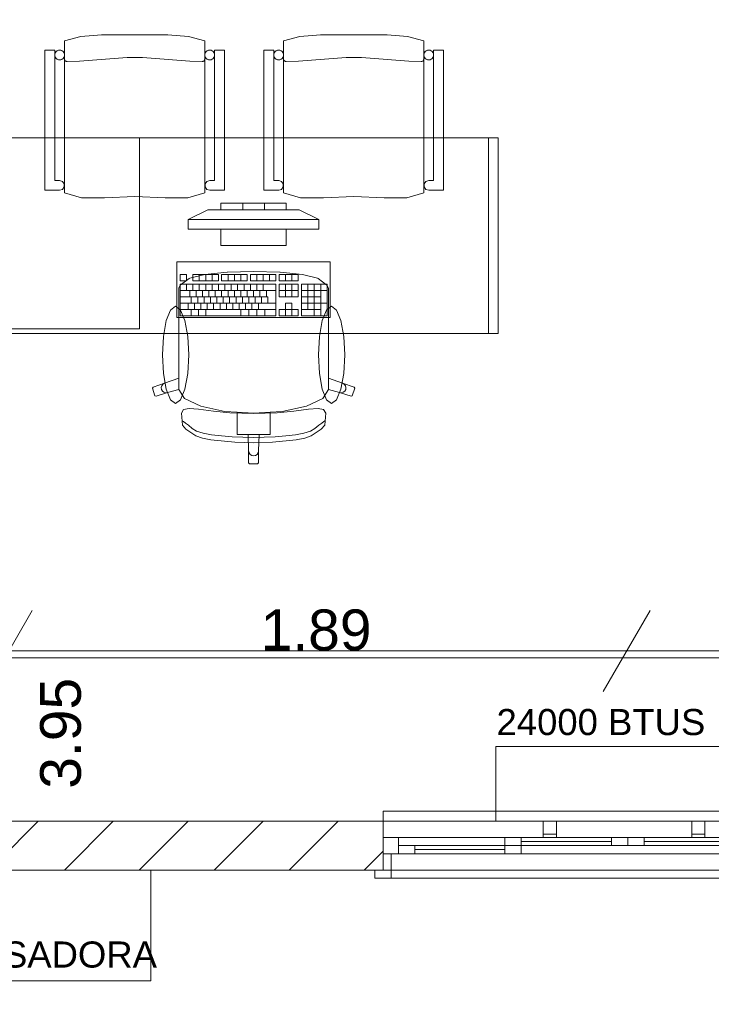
# Model space of a CAD drawing. Header units: millimetres. Extents: x 2826 to 3034, y 1533 to 1590.
# Tile 133 of 248: x 2989.84 to 2991.96, y 1548.1 to 1551.12. Entities that reach past the tile are written whole.
import ezdxf
from ezdxf.enums import TextEntityAlignment as Align

# ---------------------------------------------------------------- set-up
doc = ezdxf.new("R2010")
doc.units = ezdxf.units.MM
doc.layers.add('_Caneta_No__220', color=7, linetype='Continuous', lineweight=15, true_color=0x8a8a8a)
doc.styles.add('ESTILO_GERADO_2', font='arial.ttf')

# ---------------------------------------------------------------- blocks, each defined once
blk = doc.blocks.new('ARROWHEAD_2')
at = {"color": 0, "linetype": 'Continuous', "lineweight": 0}
for p, q in [((-0.378, -0.655), (0.378, 0.655)), ((0, 0), (-1, 0))]:
    blk.add_line(p, q, dxfattribs=at)
blk = doc.blocks.new('A$Cdd268059')
at = {"layer": '_Caneta_No__220'}
h = blk.add_hatch(dxfattribs=at)
h.set_pattern_fill('TIJOLO_COMUM_0005', color=256, style=0, pattern_type=2)
h.set_pattern_definition([(45, (0.02328, 0.61931), (-0.114905, 0.114905), [])])
h.paths.add_polyline_path([(2.8938, 1.8193), (4.5979, 1.8193), (4.5979, 1.9693), (2.8938, 1.9693)])
for p, q in [((3.672, 4.3739), (3.7347, 4.3789)), ((3.7347, 4.3789), (3.8367, 4.3789)), ((3.8367, 4.3789), (3.9387, 4.3789)), ((3.9387, 4.3789), (4.0014, 4.3739)), ((4.3433, 4.3739), (4.406, 4.3789)), ((4.406, 4.3789), (4.508, 4.3789)), ((4.508, 4.3789), (4.6101, 4.3789)), ((4.6101, 4.3789), (4.6727, 4.3739)), ((3.6217, 4.3613), (3.672, 4.3739)), ((3.6217, 3.8955), (3.6217, 4.3613)), ((4.0014, 4.3739), (4.0517, 4.3613)), ((4.0517, 4.3613), (4.0517, 3.8955)), ((4.293, 4.3613), (4.3433, 4.3739)), ((4.293, 3.8955), (4.293, 4.3613)), ((4.6727, 4.3739), (4.723, 4.3613)), ((4.723, 4.3613), (4.723, 3.8955)), ((3.5617, 3.9034), (3.5617, 4.3327)), ((3.5617, 4.3327), (3.5917, 4.3327)), ((3.5917, 4.3327), (3.5917, 3.9328)), ((4.0817, 3.9328), (4.0817, 4.3327)), ((4.0817, 4.3327), (4.1117, 4.3327)), ((4.1117, 4.3327), (4.1117, 3.9034)), ((4.233, 3.9034), (4.233, 4.3327)), ((4.233, 4.3327), (4.263, 4.3327)), ((4.263, 4.3327), (4.263, 3.9328)), ((4.753, 3.9328), (4.753, 4.3327)), ((4.753, 4.3327), (4.783, 4.3327)), ((4.783, 4.3327), (4.783, 3.9034)), ((3.6224, 4.3023), (3.6231, 4.3011)), ((3.6231, 4.3011), (3.624, 4.3)), ((3.624, 4.3), (3.6251, 4.2991)), ((3.6251, 4.2991), (3.6263, 4.2984)), ((3.6263, 4.2984), (3.6276, 4.2979)), ((3.6276, 4.2979), (3.629, 4.2977)), ((3.629, 4.2977), (3.6297, 4.2977)), ((3.6297, 4.2977), (3.6677, 4.2987)), ((3.6677, 4.2987), (3.8132, 4.3097)), ((3.8132, 4.3097), (3.8602, 4.3097)), ((3.8602, 4.3097), (4.0057, 4.2987)), ((4.0057, 4.2987), (4.0437, 4.2977)), ((4.0437, 4.2977), (4.0444, 4.2977)), ((4.0444, 4.2977), (4.0458, 4.2979)), ((4.0458, 4.2979), (4.0471, 4.2984)), ((4.0471, 4.2984), (4.0483, 4.2991)), ((4.0483, 4.2991), (4.0494, 4.3)), ((4.0494, 4.3), (4.0503, 4.3011)), ((4.0503, 4.3011), (4.051, 4.3023)), ((4.051, 4.3023), (4.0515, 4.3036)), ((4.0515, 4.3036), (4.0517, 4.305)), ((4.2938, 4.3023), (4.2945, 4.3011)), ((4.2945, 4.3011), (4.2954, 4.3)), ((4.2954, 4.3), (4.2964, 4.2991)), ((4.2964, 4.2991), (4.2976, 4.2984)), ((4.2976, 4.2984), (4.299, 4.2979)), ((4.299, 4.2979), (4.3003, 4.2977)), ((4.3003, 4.2977), (4.301, 4.2977)), ((4.301, 4.2977), (4.339, 4.2987)), ((4.339, 4.2987), (4.4845, 4.3097)), ((4.4845, 4.3097), (4.5315, 4.3097)), ((4.5315, 4.3097), (4.677, 4.2987)), ((4.677, 4.2987), (4.715, 4.2977)), ((4.715, 4.2977), (4.7157, 4.2977)), ((4.7157, 4.2977), (4.7171, 4.2979)), ((4.7171, 4.2979), (4.7184, 4.2984)), ((4.7184, 4.2984), (4.7196, 4.2991)), ((4.7196, 4.2991), (4.7207, 4.3)), ((4.7207, 4.3), (4.7216, 4.3011)), ((4.7216, 4.3011), (4.7223, 4.3023)), ((4.7223, 4.3023), (4.7228, 4.3036)), ((4.7228, 4.3036), (4.723, 4.305)), ((3.8511, 3.4784), (3.8511, 4.0634)), ((3.5917, 3.9328), (3.6067, 3.9328)), ((3.6067, 3.9328), (3.6155, 3.93)), ((3.6155, 3.93), (3.621, 3.9225)), ((4.0524, 3.9225), (4.0579, 3.93)), ((4.0579, 3.93), (4.0667, 3.9328)), ((4.0667, 3.9328), (4.0817, 3.9328)), ((4.263, 3.9328), (4.278, 3.9328)), ((4.278, 3.9328), (4.2869, 3.93)), ((4.2869, 3.93), (4.2923, 3.9225)), ((4.7238, 3.9225), (4.7292, 3.93)), ((4.7292, 3.93), (4.738, 3.9328)), ((4.738, 3.9328), (4.753, 3.9328)), ((3.6067, 3.9034), (3.5617, 3.9034)), ((3.6155, 3.9057), (3.6067, 3.9034)), ((3.621, 3.9132), (3.6155, 3.9057)), ((3.621, 3.9225), (3.621, 3.9132)), ((3.6736, 3.8802), (3.6217, 3.8955)), ((4.0517, 3.8955), (3.9998, 3.8802)), ((4.0524, 3.9132), (4.0524, 3.9225)), ((4.0579, 3.9057), (4.0524, 3.9132)), ((4.0667, 3.9034), (4.0579, 3.9057)), ((4.1117, 3.9034), (4.0667, 3.9034)), ((4.278, 3.9034), (4.233, 3.9034)), ((4.2869, 3.9057), (4.278, 3.9034)), ((4.2923, 3.9132), (4.2869, 3.9057)), ((4.2923, 3.9225), (4.2923, 3.9132)), ((4.345, 3.8802), (4.293, 3.8955)), ((4.723, 3.8955), (4.6711, 3.8802)), ((4.7238, 3.9132), (4.7238, 3.9225)), ((4.7292, 3.9057), (4.7238, 3.9132)), ((4.738, 3.9034), (4.7292, 3.9057)), ((4.783, 3.9034), (4.738, 3.9034)), ((3.7437, 3.8799), (3.6736, 3.8802)), ((3.8367, 3.8841), (3.7437, 3.8799)), ((3.9297, 3.8799), (3.8367, 3.8841)), ((3.9998, 3.8802), (3.9297, 3.8799)), ((4.3011, 3.8634), (4.1011, 3.8634)), ((4.1011, 3.8634), (4.1011, 3.8434)), ((4.1678, 3.8434), (4.1678, 3.8634)), ((4.2345, 3.8434), (4.2345, 3.8634)), ((4.3011, 3.8434), (4.3011, 3.8634)), ((4.4151, 3.8799), (4.345, 3.8802)), ((4.508, 3.8841), (4.4151, 3.8799)), ((4.601, 3.8799), (4.508, 3.8841)), ((4.6711, 3.8802), (4.601, 3.8799)), ((4.0011, 3.8134), (4.0611, 3.8434)), ((4.0611, 3.8434), (4.3411, 3.8434)), ((4.1011, 3.8434), (4.3011, 3.8434)), ((4.4011, 3.8134), (4.3411, 3.8434)), ((4.4011, 3.8134), (4.0011, 3.8134)), ((4.0011, 3.8134), (4.0011, 3.7834)), ((4.4011, 3.7834), (4.4011, 3.8134)), ((4.0011, 3.7834), (4.4011, 3.7834)), ((4.3011, 3.7834), (4.1011, 3.7834)), ((4.1011, 3.7834), (4.1011, 3.7334)), ((4.3011, 3.7334), (4.3011, 3.7834)), ((4.1011, 3.7334), (4.3011, 3.7334)), ((4.2011, 3.6542), (4.1211, 3.6517)), ((4.2011, 3.6542), (4.2812, 3.6517)), ((3.9955, 3.6443), (3.9759, 3.6443)), ((3.9759, 3.6443), (3.9759, 3.6249)), ((3.9759, 3.6249), (3.9955, 3.6249)), ((4.0032, 3.6329), (3.9764, 3.6117)), ((3.9955, 3.6249), (3.9955, 3.6443)), ((4.0053, 3.6338), (4.0032, 3.6329)), ((4.0513, 3.6444), (4.0053, 3.6338)), ((4.0934, 3.6443), (4.0151, 3.6443)), ((4.0151, 3.6443), (4.0151, 3.6249)), ((4.0151, 3.6249), (4.0934, 3.6249)), ((4.0347, 3.6249), (4.0347, 3.6443)), ((4.12, 3.6516), (4.0513, 3.6444)), ((4.0543, 3.6249), (4.0543, 3.6443)), ((4.0738, 3.6249), (4.0738, 3.6443)), ((4.0934, 3.6249), (4.0934, 3.6443)), ((4.1816, 3.6443), (4.1032, 3.6443)), ((4.1032, 3.6443), (4.1032, 3.6249)), ((4.1032, 3.6249), (4.1816, 3.6249)), ((4.1211, 3.6517), (4.12, 3.6516)), ((4.1228, 3.6249), (4.1228, 3.6443)), ((4.1424, 3.6249), (4.1424, 3.6443)), ((4.162, 3.6249), (4.162, 3.6443)), ((4.1816, 3.6249), (4.1816, 3.6443)), ((4.2697, 3.6443), (4.1913, 3.6443)), ((4.1913, 3.6443), (4.1913, 3.6249)), ((4.1913, 3.6249), (4.2697, 3.6249)), ((4.2109, 3.6249), (4.2109, 3.6443)), ((4.2305, 3.6249), (4.2305, 3.6443)), ((4.2501, 3.6249), (4.2501, 3.6443)), ((4.2697, 3.6249), (4.2697, 3.6443)), ((4.3382, 3.6443), (4.2795, 3.6443)), ((4.2795, 3.6443), (4.2795, 3.6249)), ((4.2795, 3.6249), (4.3382, 3.6249)), ((4.2812, 3.6517), (4.2822, 3.6516)), ((4.2822, 3.6516), (4.351, 3.6444)), ((4.2991, 3.6249), (4.2991, 3.6443)), ((4.3186, 3.6249), (4.3186, 3.6443)), ((4.3382, 3.6249), (4.3382, 3.6443)), ((4.351, 3.6444), (4.3969, 3.6338)), ((4.3969, 3.6338), (4.3991, 3.6329)), ((4.3991, 3.6329), (4.4259, 3.6117)), ((3.9764, 3.6117), (3.9719, 3.6031)), ((3.9719, 3.6031), (3.9719, 3.5721)), ((4.2697, 3.6152), (3.9759, 3.6152)), ((3.9759, 3.6152), (3.9759, 3.5182)), ((3.9759, 3.5958), (4.2697, 3.5958)), ((3.9955, 3.5958), (3.9955, 3.6152)), ((4.0053, 3.5764), (4.0053, 3.5958)), ((4.0151, 3.5958), (4.0151, 3.6152)), ((4.0249, 3.5764), (4.0249, 3.5958)), ((4.0347, 3.5958), (4.0347, 3.6152)), ((4.0445, 3.5764), (4.0445, 3.5958)), ((4.0543, 3.5958), (4.0543, 3.6152)), ((4.0641, 3.5764), (4.0641, 3.5958)), ((4.0738, 3.5958), (4.0738, 3.6152)), ((4.0836, 3.5764), (4.0836, 3.5958)), ((4.0934, 3.5958), (4.0934, 3.6152)), ((4.1032, 3.5764), (4.1032, 3.5958)), ((4.113, 3.5958), (4.113, 3.6152)), ((4.1228, 3.5764), (4.1228, 3.5958)), ((4.1326, 3.5958), (4.1326, 3.6152)), ((4.1424, 3.5764), (4.1424, 3.5958)), ((4.1522, 3.5958), (4.1522, 3.6152)), ((4.162, 3.5764), (4.162, 3.5958)), ((4.1718, 3.5958), (4.1718, 3.6152)), ((4.1816, 3.5764), (4.1816, 3.5958)), ((4.1913, 3.5958), (4.1913, 3.6152)), ((4.2011, 3.5764), (4.2011, 3.5958)), ((4.2109, 3.5958), (4.2109, 3.6152)), ((4.2207, 3.5764), (4.2207, 3.5958)), ((4.2305, 3.5958), (4.2305, 3.6152)), ((4.2403, 3.5764), (4.2403, 3.5958)), ((4.2697, 3.5182), (4.2697, 3.6152)), ((4.3382, 3.6152), (4.2795, 3.6152)), ((4.2795, 3.6152), (4.2795, 3.5764)), ((4.2795, 3.5958), (4.3382, 3.5958)), ((4.2991, 3.5764), (4.2991, 3.6152)), ((4.3186, 3.5764), (4.3186, 3.6152)), ((4.3382, 3.5764), (4.3382, 3.6152)), ((4.4263, 3.6152), (4.348, 3.6152)), ((4.348, 3.6152), (4.348, 3.5182)), ((4.348, 3.5958), (4.4263, 3.5958)), ((4.3676, 3.5376), (4.3676, 3.6152)), ((4.3872, 3.5182), (4.3872, 3.6152)), ((4.4068, 3.5182), (4.4068, 3.6152)), ((4.4259, 3.6117), (4.4304, 3.6031)), ((4.4263, 3.5182), (4.4263, 3.6152)), ((4.4304, 3.6031), (4.4304, 3.5721)), ((3.9719, 3.5721), (3.9719, 3.536)), ((3.9759, 3.5764), (4.2452, 3.5764)), ((4.0102, 3.557), (4.0102, 3.5764)), ((4.0298, 3.557), (4.0298, 3.5764)), ((4.0494, 3.557), (4.0494, 3.5764)), ((4.069, 3.557), (4.069, 3.5764)), ((4.0885, 3.557), (4.0885, 3.5764)), ((4.1081, 3.557), (4.1081, 3.5764)), ((4.1277, 3.557), (4.1277, 3.5764)), ((4.1473, 3.557), (4.1473, 3.5764)), ((4.1669, 3.557), (4.1669, 3.5764)), ((4.1865, 3.557), (4.1865, 3.5764)), ((4.206, 3.557), (4.206, 3.5764)), ((4.2256, 3.557), (4.2256, 3.5764)), ((4.2452, 3.557), (4.2452, 3.5764)), ((4.2795, 3.5764), (4.3382, 3.5764)), ((4.348, 3.5764), (4.4068, 3.5764)), ((4.4304, 3.5721), (4.4304, 3.536)), ((3.9719, 3.536), (3.9719, 3.3269)), ((3.9759, 3.557), (4.2697, 3.557)), ((3.9759, 3.5376), (4.2697, 3.5376)), ((4.0004, 3.5376), (4.0004, 3.557)), ((4.0102, 3.5182), (4.0102, 3.5376)), ((4.02, 3.5376), (4.02, 3.557)), ((4.0322, 3.5182), (4.0322, 3.5376)), ((4.0396, 3.5376), (4.0396, 3.557)), ((4.0543, 3.5182), (4.0543, 3.5376)), ((4.0592, 3.5376), (4.0592, 3.557)), ((4.0787, 3.5376), (4.0787, 3.557)), ((4.0983, 3.5376), (4.0983, 3.557)), ((4.1179, 3.5376), (4.1179, 3.557)), ((4.1375, 3.5376), (4.1375, 3.557)), ((4.1571, 3.5376), (4.1571, 3.557)), ((4.162, 3.5182), (4.162, 3.5376)), ((4.1767, 3.5376), (4.1767, 3.557)), ((4.1865, 3.5182), (4.1865, 3.5376)), ((4.1962, 3.5376), (4.1962, 3.557)), ((4.2109, 3.5182), (4.2109, 3.5376)), ((4.2158, 3.5376), (4.2158, 3.557)), ((4.2354, 3.5182), (4.2354, 3.5376)), ((4.2991, 3.5376), (4.2795, 3.5376)), ((4.2795, 3.5376), (4.2795, 3.5182)), ((4.3186, 3.557), (4.2991, 3.557)), ((4.2991, 3.557), (4.2991, 3.5376)), ((4.2991, 3.5182), (4.2991, 3.5376)), ((4.2991, 3.5376), (4.3186, 3.5376)), ((4.3186, 3.5376), (4.3186, 3.557)), ((4.3382, 3.5376), (4.3186, 3.5376)), ((4.3186, 3.5182), (4.3186, 3.5376)), ((4.3382, 3.5182), (4.3382, 3.5376)), ((4.348, 3.557), (4.4263, 3.557)), ((4.348, 3.5376), (4.4068, 3.5376)), ((4.4304, 3.536), (4.4304, 3.3269)), ((3.9759, 3.5182), (4.2697, 3.5182)), ((4.2795, 3.5182), (4.3382, 3.5182)), ((4.348, 3.5182), (4.4263, 3.5182)), ((3.4511, 3.4784), (3.8511, 3.4784)), ((3.9719, 3.3269), (3.9285, 3.3112)), ((3.9719, 3.2926), (3.9719, 3.3269)), ((4.4304, 3.2926), (4.4304, 3.3269)), ((4.4304, 3.3269), (4.4738, 3.3112)), ((3.8931, 3.2998), (3.8911, 3.296)), ((3.8911, 3.296), (3.8986, 3.2733)), ((3.9285, 3.3112), (3.8931, 3.2998)), ((3.9197, 3.3038), (3.9181, 3.2982)), ((3.9181, 3.2982), (3.9188, 3.2924)), ((3.9188, 3.2924), (3.9217, 3.2873)), ((3.9233, 3.3084), (3.9197, 3.3038)), ((3.9285, 3.3112), (3.9233, 3.3084)), ((3.9378, 3.2828), (3.972, 3.2924)), ((3.9719, 3.2926), (3.972, 3.2924)), ((3.972, 3.2924), (3.9893, 3.2646)), ((4.4303, 3.2924), (4.413, 3.2646)), ((4.4304, 3.2926), (4.4303, 3.2924)), ((4.4645, 3.2828), (4.4303, 3.2924)), ((4.4738, 3.3112), (4.4789, 3.3084)), ((4.4738, 3.3112), (4.5092, 3.2998)), ((4.4789, 3.3084), (4.4826, 3.3038)), ((4.4835, 3.2924), (4.4806, 3.2873)), ((4.4826, 3.3038), (4.4842, 3.2982)), ((4.4842, 3.2982), (4.4835, 3.2924)), ((4.5111, 3.296), (4.5037, 3.2733)), ((4.5092, 3.2998), (4.5111, 3.296)), ((3.8986, 3.2733), (3.9024, 3.2714)), ((3.9024, 3.2714), (3.9378, 3.2828)), ((3.9217, 3.2873), (3.9263, 3.2837)), ((3.9263, 3.2837), (3.932, 3.2821)), ((3.932, 3.2821), (3.9378, 3.2828)), ((3.9893, 3.2646), (4.039, 3.2408)), ((4.413, 3.2646), (4.3633, 3.2408)), ((4.4703, 3.2821), (4.4645, 3.2828)), ((4.4999, 3.2714), (4.4645, 3.2828)), ((4.476, 3.2837), (4.4703, 3.2821)), ((4.4806, 3.2873), (4.476, 3.2837)), ((4.5037, 3.2733), (4.4999, 3.2714)), ((3.9865, 3.231), (3.9797, 3.2195)), ((4.0037, 3.2341), (3.9865, 3.231)), ((4.0326, 3.2315), (4.0037, 3.2341)), ((4.0779, 3.2257), (4.0326, 3.2315)), ((4.039, 3.2408), (4.1134, 3.2249)), ((4.3633, 3.2408), (4.2889, 3.2249)), ((4.3244, 3.2257), (4.3697, 3.2315)), ((4.3697, 3.2315), (4.3986, 3.2341)), ((4.3986, 3.2341), (4.4158, 3.231)), ((4.4158, 3.231), (4.4225, 3.2195)), ((3.9797, 3.2195), (3.983, 3.1834)), ((4.1288, 3.221), (4.0779, 3.2257)), ((4.1134, 3.2249), (4.1508, 3.2225)), ((4.2011, 3.2187), (4.1288, 3.221)), ((4.1508, 3.2225), (4.2011, 3.2193)), ((4.1508, 3.2225), (4.1508, 3.1838)), ((4.2515, 3.2225), (4.2011, 3.2193)), ((4.2011, 3.2187), (4.2734, 3.221)), ((4.2889, 3.2249), (4.2515, 3.2225)), ((4.2515, 3.2225), (4.2515, 3.1838)), ((4.2734, 3.221), (4.3244, 3.2257)), ((4.4225, 3.2195), (4.4192, 3.1834)), ((3.9861, 3.194), (3.9824, 3.1966)), ((3.983, 3.1834), (3.9936, 3.1702)), ((3.9924, 3.1888), (3.9861, 3.194)), ((4.0014, 3.1827), (3.9924, 3.1888)), ((3.9936, 3.1702), (4.0246, 3.1501)), ((4.0131, 3.1726), (4.0014, 3.1827)), ((4.0263, 3.1649), (4.0131, 3.1726)), ((4.1508, 3.1838), (4.1508, 3.1539)), ((4.2515, 3.1838), (4.2515, 3.1539)), ((4.376, 3.1649), (4.3892, 3.1726)), ((4.4087, 3.1702), (4.3777, 3.1501)), ((4.3892, 3.1726), (4.4009, 3.1827)), ((4.4009, 3.1827), (4.4099, 3.1888)), ((4.4192, 3.1834), (4.4087, 3.1702)), ((4.4099, 3.1888), (4.4162, 3.194)), ((4.4162, 3.194), (4.4199, 3.1966)), ((4.0246, 3.1501), (4.0446, 3.1429)), ((4.0467, 3.1586), (4.0263, 3.1649)), ((4.0446, 3.1429), (4.0704, 3.1381)), ((4.0726, 3.1537), (4.0467, 3.1586)), ((4.1026, 3.15), (4.0726, 3.1537)), ((4.135, 3.1475), (4.1026, 3.15)), ((4.1684, 3.146), (4.135, 3.1475)), ((4.1508, 3.1539), (4.1842, 3.1539)), ((4.2011, 3.1455), (4.1684, 3.146)), ((4.1842, 3.1539), (4.2011, 3.1539)), ((4.1842, 3.1539), (4.186, 3.1041)), ((4.218, 3.1539), (4.2011, 3.1539)), ((4.2011, 3.1455), (4.2339, 3.146)), ((4.218, 3.1539), (4.2162, 3.1041)), ((4.2515, 3.1539), (4.218, 3.1539)), ((4.2339, 3.146), (4.2672, 3.1475)), ((4.2672, 3.1475), (4.2997, 3.15)), ((4.2997, 3.15), (4.3297, 3.1537)), ((4.3297, 3.1537), (4.3556, 3.1586)), ((4.3577, 3.1429), (4.3318, 3.1381)), ((4.3556, 3.1586), (4.376, 3.1649)), ((4.3777, 3.1501), (4.3577, 3.1429)), ((4.0704, 3.1381), (4.1436, 3.1311)), ((4.1436, 3.1311), (4.2011, 3.1289)), ((4.2586, 3.1311), (4.2011, 3.1289)), ((4.3318, 3.1381), (4.2586, 3.1311)), ((4.186, 3.1041), (4.1872, 3.0983)), ((4.186, 3.1041), (4.186, 3.0672)), ((4.1872, 3.0983), (4.1905, 3.0935)), ((4.1905, 3.0935), (4.1954, 3.0902)), ((4.1954, 3.0902), (4.2011, 3.0891)), ((4.2069, 3.0902), (4.2011, 3.0891)), ((4.2118, 3.0935), (4.2069, 3.0902)), ((4.2151, 3.0983), (4.2118, 3.0935)), ((4.2162, 3.1041), (4.2151, 3.0983)), ((4.2162, 3.1041), (4.2162, 3.0672)), ((4.186, 3.0672), (4.1891, 3.0642)), ((4.1891, 3.0642), (4.2011, 3.0642)), ((4.2132, 3.0642), (4.2011, 3.0642)), ((4.2162, 3.0672), (4.2132, 3.0642)), ((3.6411, 2.4908), (5.1543, 2.4908)), ((5.5343, 2.4908), (7.0611, 2.4908)), ((7.2511, 2.4693), (3.4511, 2.4693)), ((4.5979, 1.9693), (4.5979, 1.9993)), ((4.5979, 1.9993), (6.0979, 1.9993)), ((3.4511, 1.9693), (7.2511, 1.9693)), ((3.4511, 1.9693), (7.2511, 1.9693)), ((4.5979, 1.9693), (4.5979, 1.9193)), ((4.5979, 1.9693), (6.0979, 1.9693)), ((4.5979, 1.9693), (4.5979, 1.9193)), ((4.5979, 1.9193), (4.5979, 1.8693)), ((4.5979, 1.9193), (4.6449, 1.9193)), ((4.5979, 1.9193), (4.5979, 1.8693)), ((4.5979, 1.9193), (4.5979, 1.8693)), ((4.6449, 1.9193), (5.0214, 1.9193)), ((4.6449, 1.9193), (4.6449, 1.8693)), ((4.9714, 1.9193), (5.3479, 1.9193)), ((4.9714, 1.9193), (5.0214, 1.9193)), ((4.9714, 1.8943), (4.9714, 1.9193)), ((5.0214, 1.9193), (5.0214, 1.8943)), ((5.0214, 1.9193), (5.2979, 1.9193)), ((5.0214, 1.9068), (5.2979, 1.9068)), ((5.2979, 1.8943), (5.2979, 1.9193)), ((5.2979, 1.9193), (5.3479, 1.9193)), ((5.3479, 1.9193), (5.7244, 1.9193)), ((5.3479, 1.9193), (5.3479, 1.8943)), ((5.3479, 1.9193), (5.3979, 1.9193)), ((5.3479, 1.8943), (5.3479, 1.9193)), ((5.3979, 1.9193), (5.3979, 1.8943)), ((5.3979, 1.9193), (5.6744, 1.9193)), ((5.3979, 1.9068), (5.6744, 1.9068)), ((4.6449, 1.8943), (4.6949, 1.8943)), ((4.6449, 1.8693), (4.6449, 1.8943)), ((4.6949, 1.8943), (4.6949, 1.8693)), ((4.6949, 1.8943), (4.9714, 1.8943)), ((4.6949, 1.8818), (4.9714, 1.8818)), ((4.9714, 1.8693), (4.9714, 1.8943)), ((4.9714, 1.8943), (5.0214, 1.8943)), ((5.0214, 1.8943), (4.9714, 1.8943)), ((5.0214, 1.8943), (5.0214, 1.8693)), ((5.2979, 1.8943), (5.0214, 1.8943)), ((5.3479, 1.8943), (5.2979, 1.8943)), ((5.3979, 1.8943), (5.3479, 1.8943)), ((5.6744, 1.8943), (5.3979, 1.8943)), ((4.5979, 1.8693), (4.5979, 1.8193)), ((4.5979, 1.8193), (4.5979, 1.8693)), ((4.5979, 1.8693), (4.6229, 1.8693)), ((4.6449, 1.8693), (4.5979, 1.8693)), ((4.5979, 1.8693), (4.5979, 1.8193)), ((4.5979, 1.8693), (4.5979, 1.8193)), ((4.6229, 1.8693), (4.6229, 1.8193)), ((5.0214, 1.8693), (4.6449, 1.8693)), ((4.6949, 1.8693), (4.6449, 1.8693)), ((4.9714, 1.8693), (4.6949, 1.8693)), ((5.3479, 1.8693), (4.9714, 1.8693)), ((5.0214, 1.8693), (4.9714, 1.8693)), ((5.7244, 1.8693), (5.3479, 1.8693)), ((18.8463, 1.8193), (0.8233, 1.8193)), ((4.5979, 1.8193), (4.5729, 1.8193)), ((4.5729, 1.7943), (4.5729, 1.8193)), ((4.5729, 1.8193), (4.6229, 1.8193)), ((4.5979, 1.8193), (4.5729, 1.8193)), ((4.5979, 1.8193), (4.5729, 1.8193)), ((4.5979, 1.8193), (6.0979, 1.8193)), ((4.6229, 1.8193), (4.5979, 1.8193)), ((4.6229, 1.8193), (4.6229, 1.7943)), ((4.6229, 1.7943), (4.5729, 1.7943)), ((4.6229, 1.7943), (6.0729, 1.7943))]:
    blk.add_line(p, q, dxfattribs=at)
for points in [[(0.8316, 1.8193), (18.8463, 1.8193), (18.8502, 0.0414), (25.1638, 0.0553), (25.1638, 1.8193), (41.007, 1.8193), (41.007, 17.3869), (31.0212, 17.3869), (31.0212, 11.6171), (18.8463, 11.6171), (18.8463, 10.4171), (0.8316, 10.4171)], [(4.0517, 3.8955), (3.9998, 3.8802), (3.9297, 3.8799), (3.8367, 3.8841), (3.7437, 3.8799), (3.6736, 3.8802), (3.6217, 3.8955), (3.6217, 4.3613), (3.672, 4.3739), (3.7347, 4.3789), (3.8367, 4.3789), (3.9387, 4.3789), (4.0014, 4.3739), (4.0517, 4.3613)], [(4.723, 3.8955), (4.6711, 3.8802), (4.601, 3.8799), (4.508, 3.8841), (4.4151, 3.8799), (4.345, 3.8802), (4.293, 3.8955), (4.293, 4.3613), (4.3433, 4.3739), (4.406, 4.3789), (4.508, 4.3789), (4.6101, 4.3789), (4.6727, 4.3739), (4.723, 4.3613)], [(3.5917, 3.9328), (3.6067, 3.9328), (3.6155, 3.93), (3.621, 3.9225), (3.621, 3.9132), (3.6155, 3.9057), (3.6067, 3.9034), (3.5617, 3.9034), (3.5617, 4.3327), (3.5917, 4.3327)], [(3.6067, 4.3327), (3.6093, 4.3325), (3.6118, 4.3318), (3.6142, 4.3307), (3.6163, 4.3292), (3.6182, 4.3273), (3.6197, 4.3252), (3.6208, 4.3228), (3.6215, 4.3203), (3.6217, 4.3177), (3.6215, 4.3151), (3.6208, 4.3126), (3.6197, 4.3102), (3.6182, 4.3081), (3.6163, 4.3062), (3.6142, 4.3047), (3.6118, 4.3036), (3.6093, 4.3029), (3.6067, 4.3027), (3.6041, 4.3029), (3.6016, 4.3036), (3.5992, 4.3047), (3.5971, 4.3062), (3.5952, 4.3081), (3.5937, 4.3102), (3.5926, 4.3126), (3.5919, 4.3151), (3.5917, 4.3177), (3.5919, 4.3203), (3.5926, 4.3228), (3.5937, 4.3252), (3.5952, 4.3273), (3.5971, 4.3292), (3.5992, 4.3307), (3.6016, 4.3318), (3.6041, 4.3325)], [(4.0667, 4.3327), (4.0693, 4.3325), (4.0718, 4.3318), (4.0742, 4.3307), (4.0763, 4.3292), (4.0782, 4.3273), (4.0797, 4.3252), (4.0808, 4.3228), (4.0815, 4.3203), (4.0817, 4.3177), (4.0815, 4.3151), (4.0808, 4.3126), (4.0797, 4.3102), (4.0782, 4.3081), (4.0763, 4.3062), (4.0742, 4.3047), (4.0718, 4.3036), (4.0693, 4.3029), (4.0667, 4.3027), (4.0641, 4.3029), (4.0616, 4.3036), (4.0592, 4.3047), (4.0571, 4.3062), (4.0552, 4.3081), (4.0537, 4.3102), (4.0526, 4.3126), (4.0519, 4.3151), (4.0517, 4.3177), (4.0519, 4.3203), (4.0526, 4.3228), (4.0537, 4.3252), (4.0552, 4.3273), (4.0571, 4.3292), (4.0592, 4.3307), (4.0616, 4.3318), (4.0641, 4.3325)], [(4.1117, 3.9034), (4.0667, 3.9034), (4.0579, 3.9057), (4.0524, 3.9132), (4.0524, 3.9225), (4.0579, 3.93), (4.0667, 3.9328), (4.0817, 3.9328), (4.0817, 4.3327), (4.1117, 4.3327)], [(4.263, 3.9328), (4.278, 3.9328), (4.2869, 3.93), (4.2923, 3.9225), (4.2923, 3.9132), (4.2869, 3.9057), (4.278, 3.9034), (4.233, 3.9034), (4.233, 4.3327), (4.263, 4.3327)], [(4.278, 4.3327), (4.2806, 4.3325), (4.2832, 4.3318), (4.2855, 4.3307), (4.2877, 4.3292), (4.2895, 4.3273), (4.291, 4.3252), (4.2921, 4.3228), (4.2928, 4.3203), (4.293, 4.3177), (4.2928, 4.3151), (4.2921, 4.3126), (4.291, 4.3102), (4.2895, 4.3081), (4.2877, 4.3062), (4.2855, 4.3047), (4.2832, 4.3036), (4.2806, 4.3029), (4.278, 4.3027), (4.2754, 4.3029), (4.2729, 4.3036), (4.2705, 4.3047), (4.2684, 4.3062), (4.2665, 4.3081), (4.265, 4.3102), (4.2639, 4.3126), (4.2633, 4.3151), (4.263, 4.3177), (4.2633, 4.3203), (4.2639, 4.3228), (4.265, 4.3252), (4.2665, 4.3273), (4.2684, 4.3292), (4.2705, 4.3307), (4.2729, 4.3318), (4.2754, 4.3325)], [(4.738, 4.3327), (4.7406, 4.3325), (4.7432, 4.3318), (4.7455, 4.3307), (4.7477, 4.3292), (4.7495, 4.3273), (4.751, 4.3252), (4.7521, 4.3228), (4.7528, 4.3203), (4.753, 4.3177), (4.7528, 4.3151), (4.7521, 4.3126), (4.751, 4.3102), (4.7495, 4.3081), (4.7477, 4.3062), (4.7455, 4.3047), (4.7432, 4.3036), (4.7406, 4.3029), (4.738, 4.3027), (4.7354, 4.3029), (4.7329, 4.3036), (4.7305, 4.3047), (4.7284, 4.3062), (4.7265, 4.3081), (4.725, 4.3102), (4.7239, 4.3126), (4.7233, 4.3151), (4.723, 4.3177), (4.7233, 4.3203), (4.7239, 4.3228), (4.725, 4.3252), (4.7265, 4.3273), (4.7284, 4.3292), (4.7305, 4.3307), (4.7329, 4.3318), (4.7354, 4.3325)], [(4.783, 3.9034), (4.738, 3.9034), (4.7292, 3.9057), (4.7238, 3.9132), (4.7238, 3.9225), (4.7292, 3.93), (4.738, 3.9328), (4.753, 3.9328), (4.753, 4.3327), (4.783, 4.3327)], [(4.9511, 4.0634), (3.4511, 4.0634), (3.4511, 3.4634), (4.9511, 3.4634)], [(4.9211, 3.4634), (4.9511, 3.4634), (4.9511, 4.0634), (4.9211, 4.0634)], [(3.9661, 3.6834), (3.9661, 3.5134), (4.4361, 3.5134), (4.4361, 3.6834)], [(3.9219, 3.3982), (3.9249, 3.3412), (3.9337, 3.2929), (3.9467, 3.2606), (3.9621, 3.2492), (3.9775, 3.2606), (3.9906, 3.2929), (3.9993, 3.3412), (4.0024, 3.3982), (3.9993, 3.4552), (3.9906, 3.5036), (3.9775, 3.5359), (3.9621, 3.5472), (3.9467, 3.5359), (3.9337, 3.5036), (3.9249, 3.4552)], [(4.4804, 3.3982), (4.4773, 3.3412), (4.4686, 3.2929), (4.4555, 3.2606), (4.4401, 3.2492), (4.4247, 3.2606), (4.4117, 3.2929), (4.403, 3.3412), (4.3999, 3.3982), (4.403, 3.4552), (4.4117, 3.5036), (4.4247, 3.5359), (4.4401, 3.5472), (4.4555, 3.5359), (4.4686, 3.5036), (4.4773, 3.4552)], [(5.759, 1.9693), (5.759, 2.198), (4.9433, 2.198), (4.9433, 1.9693)], [(5.129, 1.9693), (5.089, 1.9693), (5.089, 1.9293), (5.129, 1.9293)], [(5.584, 1.9693), (5.544, 1.9693), (5.544, 1.9293), (5.584, 1.9293)], [(5.089, 1.9293), (5.089, 1.9193), (5.129, 1.9193), (5.129, 1.9293)], [(5.544, 1.9293), (5.544, 1.9193), (5.584, 1.9193), (5.584, 1.9293)], [(3.8861, 1.4793), (3.0161, 1.4793), (3.0161, 1.8193), (3.8861, 1.8193)]]:
    blk.add_lwpolyline(points, close=True, dxfattribs=at)
for points in [[(4.5979, 1.9693), (2.8938, 1.9693)], [(2.8938, 1.8193), (4.5979, 1.8193)]]:
    blk.add_lwpolyline(points, dxfattribs=at)
at = {"layer": '_Caneta_No__220', "extrusion": (0, 0, -1)}
for centre, start_param, end_param in [((3.6067, 4.3177), 1.570796, 4.712389), ((3.6067, 4.3177), 4.712389, 7.853982), ((4.0667, 4.3177), 1.570796, 4.712389), ((4.0667, 4.3177), 4.712389, 7.853982), ((4.278, 4.3177), 1.570796, 4.712389), ((4.278, 4.3177), 4.712389, 7.853982), ((4.738, 4.3177), 1.570796, 4.712389), ((4.738, 4.3177), 4.712389, 7.853982)]:
    blk.add_ellipse(centre, major_axis=(0.015, 0), ratio=0.9996, start_param=start_param, end_param=end_param, dxfattribs=at)
at = {"layer": '_Caneta_No__220', "xscale": 0.19, "yscale": 0.19, "zscale": 0.19, "rotation": 180}
for p in [(3.4511, 2.4908), (5.3443, 2.4908)]:
    blk.add_blockref('ARROWHEAD_2', p, dxfattribs=at)
at = {"layer": '_Caneta_No__220', "xscale": 0.19, "yscale": 0.19, "zscale": 0.19}
blk.add_blockref('ARROWHEAD_2', (5.3443, 2.4908), dxfattribs=at)
at = {"layer": '_Caneta_No__220', "style": 'ESTILO_GERADO_2'}
for s, p in [('24000 BTUS', (4.9457, 2.2329)), ('CONDENSADORA', (2.9488, 1.5203))]:
    blk.add_text(s, height=0.08, dxfattribs=at).set_placement(p)
at = {"layer": '_Caneta_No__220', "insert": (4.3927, 2.5546), "char_height": 0.125, "attachment_point": 5, "style": 'ESTILO_GERADO_2'}
blk.add_mtext('\\A1;1.89', dxfattribs=at)
at = {"layer": '_Caneta_No__220', "insert": (3.6102, 2.2384), "char_height": 0.125, "attachment_point": 5, "rotation": 90, "style": 'ESTILO_GERADO_2'}
blk.add_mtext('\\A1;3.95', dxfattribs=at)
at = {"layer": '_Caneta_No__220', "style": 'ESTILO_GERADO_2'}
for p in [(34.4309, 10.5457), (35.0309, 10.5457)]:
    blk.add_attdef('txt', text='', height=0.12, dxfattribs=at).set_placement(p, align=Align.MIDDLE_CENTER)
blk.add_attdef('txt', text='', height=0.12, rotation=90, dxfattribs=at).set_placement((1.2958, 6.4033), align=Align.MIDDLE_CENTER)

msp = doc.modelspace()

# ---------------------------------------------------------------- block references
msp.add_blockref('A$Cdd268059', (2986.3533, 1546.6934))

doc.saveas('drawing.dxf')
